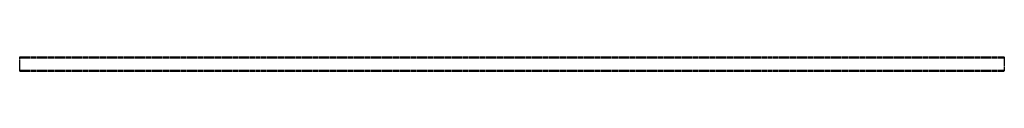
# Model space of a CAD drawing. Header units: millimetres. Extents: x 0 to 1250, y -18 to 0.
import ezdxf

# ---------------------------------------------------------------- set-up
doc = ezdxf.new("R2010")
doc.units = ezdxf.units.MM
doc.header["$LTSCALE"] = 10
doc.linetypes.add('ALLCAD_Strich', pattern=[0.2, 0.15, -0.05])
doc.layers.add('BESCH_KONT_sich_schn_ansi_2d', color=40, linetype='Continuous')

msp = doc.modelspace()

# ---------------------------------------------------------------- linework, layer by layer
at = {"layer": 'BESCH_KONT_sich_schn_ansi_2d', "linetype": 'ALLCAD_Strich', "extrusion": (0, 1, -2.22045e-16)}
for p, q in [((0, -17), (0, 0)), ((0, 0), (1250, 0)), ((0, -1), (1250, -1)), ((1250, 0), (1250, -17)), ((0, -18), (0, -17)), ((0, -17), (1250, -17)), ((0, -17), (0, -17)), ((0, -17), (0, -17)), ((0, -17), (0, -17)), ((0, -17), (0, -17)), ((0, -17), (0, -17)), ((0, -17), (0, -17)), ((0, -17), (0, -17)), ((0, -17), (0, -17)), ((0, -17), (0, -17)), ((0, -17), (0, -17)), ((0, -17), (0, -17)), ((0, -17), (0, -17)), ((0, -17), (0, -17)), ((0, -17), (0, -17)), ((0, -17), (0, -17)), ((0, -17), (0, -17)), ((0, -17), (0, -17)), ((0, -17), (0, -17)), ((0, -17), (0, -17)), ((0, -17), (0, -17)), ((0, -17), (0, -17)), ((0, -17), (0, -17)), ((0, -17), (0, -17)), ((0, -18), (1250, -18)), ((1250, -17), (1250, -18))]:
    msp.add_line(p, q, dxfattribs=at)
at = {"layer": 'BESCH_KONT_sich_schn_ansi_2d', "linetype": 'ALLCAD_Strich'}
for radius, start, end in [(0.00217, 90, 180), (0.00217, 180, 270), (0.00271, 270, 360), (0.00271, 0, 90), (0.00271, 90, 180), (0.00271, 180, 270), (0.00271, 270, 360), (0.00271, 0, 90), (0.00271, 90, 180), (0.00271, 180, 270)]:
    msp.add_arc((0, -17), radius, start, end, dxfattribs=at)
at = {"layer": 'BESCH_KONT_sich_schn_ansi_2d', "linetype": 'ALLCAD_Strich', "extrusion": (0, -2.22045e-16, -1)}
for radius, start, end in [(0.00093, 270, 0), (0.00093, 0, 90), (0.00116, 0, 90), (0.00116, 270, 0), (0.00116, 90, 180), (0.00116, 180, 270), (0.00116, 0, 90), (0.00116, 270, 0), (0.00116, 90, 180), (0.00116, 180, 270)]:
    msp.add_arc((0, -17), radius, start, end, dxfattribs=at)

doc.saveas('drawing.dxf')
